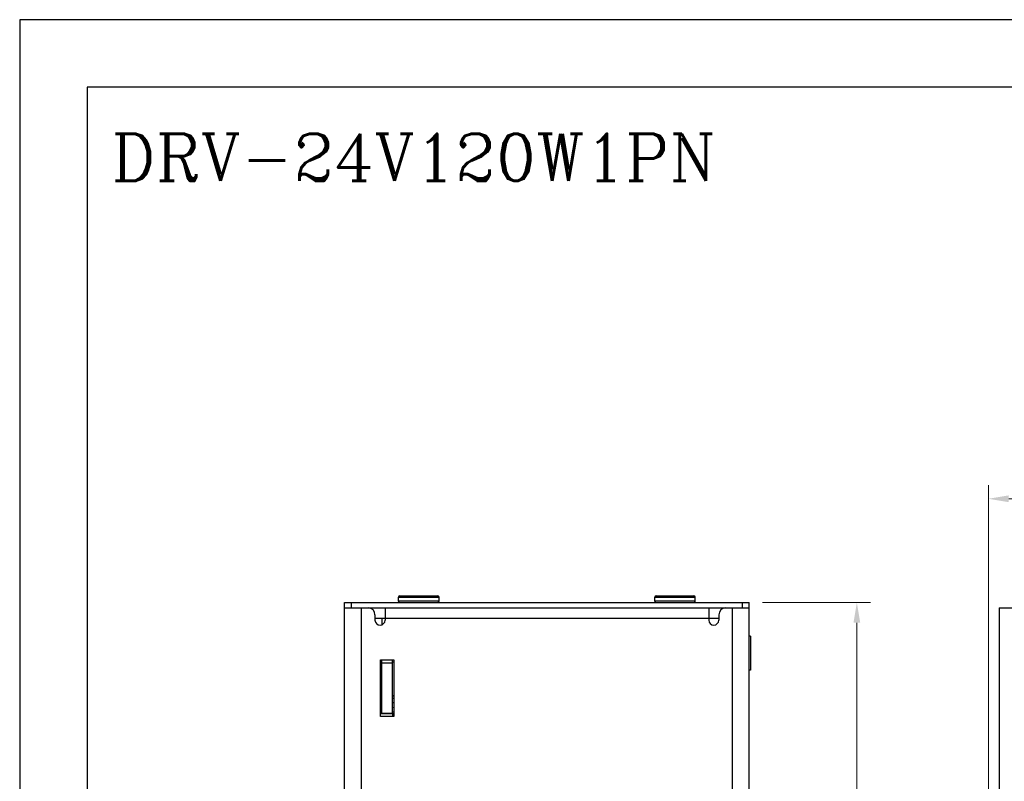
# Model space of a CAD drawing. Header units: inches. Extents: x 0 to 420, y 0 to 297.
# Tile 5 of 10: x 0 to 146, y 184 to 297. Entities that reach past the tile are written whole.
import ezdxf

# ---------------------------------------------------------------- set-up
doc = ezdxf.new("R2010")
doc.units = ezdxf.units.IN
doc.header["$MEASUREMENT"] = 0
doc.layers.add('Dimension', color=2, linetype='Continuous', lineweight=9)
doc.layers.add('Line', color=3, linetype='Continuous', lineweight=25)
doc.styles.add('ROMANC', font='romanc')
doc.styles.add('ROMANS', font='romans')
doc.dimstyles.new('yutana', dxfattribs={"dimscale": 2, "dimtxt": 2, "dimasz": 1.5, "dimexe": 1, "dimexo": 1, "dimgap": 1, "dimtad": 1, "dimdec": 1, "dimzin": 0, "dimdsep": 46, "dimtxsty": 'ROMANS', "dimcen": 0, "dimadec": 0, "dimazin": 0, "dimtp": 0.01, "dimtm": 0.01, "dimtfac": 1, "dimtdec": 1, "dimtmove": 0, "dimatfit": 3, "dimfxl": 1, "dimtolj": 1, "dimtzin": 0, "dimlwd": 0, "dimlwe": 0, "dimarcsym": 0})

# ---------------------------------------------------------------- blocks, each defined once
blk = doc.blocks.new('*D2')
at = {"layer": 'Defpoints', "color": 0}
for p in [(108.2, 210.5), (108.2, 86.5), (124.18, 86.5)]:
    blk.add_point(p, dxfattribs=at)
at = {"layer": 'Dimension', "color": 0, "lineweight": 0}
for p, q in [((110.2, 210.5), (126.18, 210.5)), ((124.18, 207.5), (124.18, 89.5)), ((110.2, 86.5), (126.18, 86.5))]:
    blk.add_line(p, q, dxfattribs=at)
at = {"layer": 'Dimension', "color": 0}
for points in [[(123.68, 207.5), (124.68, 207.5), (124.18, 210.5)], [(123.68, 89.5), (124.68, 89.5), (124.18, 86.5)]]:
    blk.add_solid(points, dxfattribs=at)
at = {"layer": 'Dimension', "color": 0, "insert": (120.18, 148.5), "char_height": 4, "attachment_point": 5, "rotation": 90, "style": 'ROMANS'}
blk.add_mtext('\\A1;124.0', dxfattribs=at)
blk = doc.blocks.new('*D3')
at = {"layer": 'Defpoints', "color": 0}
for p in [(282.7, 225.9), (282.7, 195.46), (143.7, 176.9)]:
    blk.add_point(p, dxfattribs=at)
at = {"layer": 'Dimension', "color": 0, "lineweight": 0}
for p, q in [((143.7, 178.9), (143.7, 227.9)), ((282.7, 197.46), (282.7, 227.9)), ((146.7, 225.9), (279.7, 225.9))]:
    blk.add_line(p, q, dxfattribs=at)
at = {"layer": 'Dimension', "color": 0}
for points in [[(146.7, 226.4), (146.7, 225.4), (143.7, 225.9)], [(279.7, 226.4), (279.7, 225.4), (282.7, 225.9)]]:
    blk.add_solid(points, dxfattribs=at)
at = {"layer": 'Dimension', "color": 0, "insert": (213.2, 229.9), "char_height": 4, "attachment_point": 5, "style": 'ROMANS'}
blk.add_mtext('\\A1;139.0', dxfattribs=at)

msp = doc.modelspace()

# ---------------------------------------------------------------- linework, layer by layer
at = {"color": 7, "linetype": 'Continuous'}
for p, q in [((48.2, 86.5), (48.2, 210.5)), ((48.2, 210.5), (108.2, 210.5)), ((49.2, 209.7), (49.2, 210.5)), ((56.2, 210.7), (56.2, 211.3)), ((56.2, 211.3), (62.2, 211.3)), ((62.2, 210.7), (56.2, 210.7)), ((56.4, 211.5), (62, 211.5)), ((62.2, 210.7), (62.2, 211.3)), ((62.96, 210.51), (93.44, 210.51)), ((94.2, 210.7), (94.2, 211.3)), ((94.2, 211.3), (100.2, 211.3)), ((100.2, 210.7), (94.2, 210.7)), ((94.4, 211.5), (100, 211.5)), ((100.2, 210.7), (100.2, 211.3)), ((107.2, 209.7), (107.2, 210.5)), ((108.2, 86.5), (108.2, 210.5)), ((48.2, 209.7), (108.2, 209.7)), ((50.7, 87.3), (50.7, 209.7)), ((54.2, 209.7), (54.2, 207.9)), ((102.2, 209.7), (102.2, 207.9)), ((105.7, 209.7), (105.7, 87.3)), ((145.3, 209.7), (145.3, 87.3)), ((145.3, 209.7), (260.7, 209.7)), ((52.7, 208.7), (52.7, 207.9)), ((52.7, 208.2), (102.2, 208.2)), ((53.7, 208.2), (53.7, 207.2)), ((102.2, 208.2), (103.7, 208.2)), ((103.7, 208.7), (103.7, 207.9)), ((108.4, 205.53), (108.2, 205.52)), ((108.4, 205.53), (108.4, 200.47)), ((53.5, 193.6), (53.5, 202)), ((53.5, 202), (55.5, 202)), ((53.5, 201.57), (53.7, 201.57)), ((53.7, 194), (53.7, 202)), ((55.3, 194), (55.3, 202)), ((55.3, 201.7), (55.5, 201.7)), ((55.5, 202), (55.5, 193.6)), ((53.5, 200.97), (53.7, 200.97)), ((53.5, 200.95), (53.55, 200.95)), ((53.55, 197.45), (53.55, 200.95)), ((55.3, 201.5), (53.7, 201.5)), ((108.4, 200.47), (108.2, 200.48)), ((53.5, 197.45), (53.55, 197.45)), ((53.7, 197.05), (53.5, 197.05)), ((55.3, 196.7), (55.5, 196.7)), ((55.3, 196.65), (55.5, 196.65)), ((55.3, 196.33), (55.5, 196.33)), ((55.3, 195.65), (55.5, 195.67)), ((55.3, 194.95), (55.5, 194.93)), ((55.3, 194.27), (55.5, 194.27)), ((55.5, 194), (53.5, 194)), ((55.5, 193.6), (53.5, 193.6)), ((53.7, 194.1), (55.3, 194.1)), ((55.3, 194), (55.3, 193.6))]:
    msp.add_line(p, q, dxfattribs=at)
at = {"ltscale": 5}
for points in [[(0, 0), (420, 0), (420, 297), (0, 297)], [(10, 10), (410, 10), (410, 287), (10, 287)]]:
    msp.add_lwpolyline(points, close=True, dxfattribs=at)
at = {"color": 7, "linetype": 'Continuous'}
msp.add_lwpolyline([(53.7, 197.6), (53.69, 197.56), (53.68, 197.53), (53.65, 197.49), (53.62, 197.47), (53.59, 197.46), (53.55, 197.45)], dxfattribs=at)
for centre, radius, start, end in [((56.4, 211.3), 0.2, 90, 180), ((56.4, 210.7), 0.2, 180, 270), ((62, 211.3), 0.2, 0, 90), ((62, 210.7), 0.2, 270, 0), ((94.4, 211.3), 0.2, 90, 180), ((94.4, 210.7), 0.2, 180, 270), ((100, 211.3), 0.2, 0, 90), ((100, 210.7), 0.2, 270, 0), ((51.7, 208.7), 1, 0, 90), ((104.7, 208.7), 1, 90, 180), ((53.45, 207.9), 0.75, 180, 0), ((102.95, 207.9), 0.75, 180, 0), ((53.55, 200.8), 0.15, 0, 90)]:
    msp.add_arc(centre, radius, start, end, dxfattribs=at)

# ---------------------------------------------------------------- texts
at = {"layer": 'Line', "color": 7, "style": 'ROMANC'}
msp.add_text('DRV-24V120W1PN', height=7, dxfattribs=at).set_placement((13.6, 273.08))

# ---------------------------------------------------------------- dimensions: what is measured, and where the dimension line sits
at = {"layer": 'Dimension'}
dim = msp.add_linear_dim(base=(282.7, 225.9), p1=(143.7, 176.9), p2=(282.7, 195.46), dimstyle='yutana', dxfattribs=at)
dim.commit()
dim.dimension.update_dxf_attribs({"geometry": '*D3', "text_midpoint": (213.2, 229.9)})
dim = msp.add_linear_dim(base=(124.18, 86.5), p1=(108.2, 210.5), p2=(108.2, 86.5), angle=90, dimstyle='yutana', dxfattribs=at)
dim.commit()
dim.dimension.update_dxf_attribs({"geometry": '*D2', "text_midpoint": (120.18, 148.5)})

doc.saveas('drawing.dxf')
